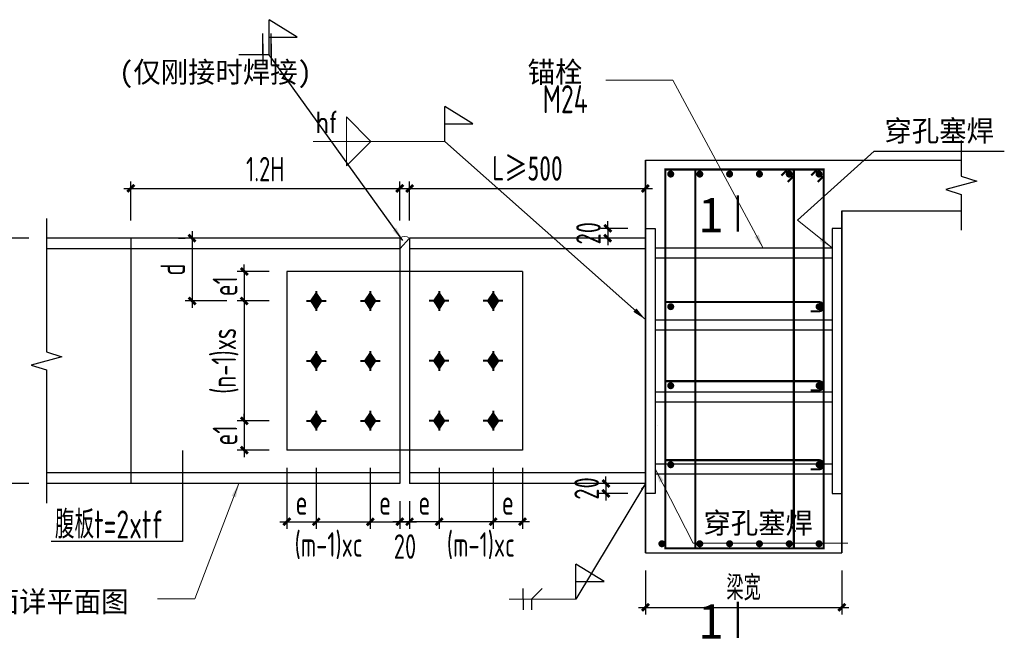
# Model space of a CAD drawing. Header units: millimetres. Extents: x 366382 to 550486, y 860348 to 940831.
# Tile 18 of 22: x 474666 to 488698, y 894829 to 903666. Entities that reach past the tile are written whole.
import ezdxf
from ezdxf.enums import TextEntityAlignment as Align

# ---------------------------------------------------------------- set-up
doc = ezdxf.new("R2010")
doc.units = ezdxf.units.MM
doc.header["$LTSCALE"] = 1000
doc.linetypes.add('DASH', pattern=[0.35, 0.25, -0.1])
for name, color, linetype, lineweight in [('HZ', 7, 'Continuous', 15), ('OAP0402T', 41, 'Continuous', 25), ('OAP280_S', 221, 'Continuous', 35), ('OAP292_B', 151, 'Continuous', 25), ('OAP2942_', 163, 'Continuous', 25), ('OAP294_E', 13, 'Continuous', 25), ('OAP294_T', 41, 'Continuous', 25), ('S-ANNO-DIM', 3, 'Continuous', 25), ('S-ANNO-TEXT', 7, 'Continuous', 25), ('S-ANNO-THIN', 4, 'Continuous', 25), ('S-DETL-BOLT', 252, 'Continuous', 18), ('S-DETL-STEEL', 6, 'Continuous', 18), ('S-WELD', 52, 'Continuous', 25)]:
    doc.layers.add(name, color=color, linetype=linetype, lineweight=lineweight)
for name, color, linetype in [('S-DETL-REIN', 1, 'Continuous'), ('S-DETL-TEXT', 7, 'Continuous'), ('结构线', 7, 'Continuous')]:
    doc.layers.add(name, color=color, linetype=linetype)
doc.styles.add('OAP_mm_T2.5(50)', font='romans.shx', dxfattribs={"width": 0.8, "height": 125})
doc.styles.add('OAP_ROMANS', font='romans.shx', dxfattribs={"width": 0.8, "bigfont": 'hztxt.shx'})
doc.styles.add('OAP_SIMSUN', font='txt')
doc.styles.get("Standard").update_dxf_attribs({"font": 'gbenor.shx', "bigfont": 'gbcbig.shx'})
doc.styles.add('TSSD_Dimension', font='Tssdeng.shx', dxfattribs={"width": 0.7, "bigfont": 'hztxt.shx'})
doc.styles.add('TSSD_Rein', font='Tssdeng.shx', dxfattribs={"width": 0.7, "bigfont": 'hztxt.shx'})
doc.styles.add('WMF-宋体0', font='txt')
doc.dimstyles.new('OAP_mm_D2.5 Arrow', dxfattribs={"dimscale": 200, "dimtxt": 2.5, "dimasz": 3, "dimexe": 2, "dimexo": 0, "dimgap": 1.25, "dimtad": 1, "dimdec": 0, "dimzin": 12, "dimdsep": 46, "dimtxsty": 'OAP_ROMANS', "dimcen": 2, "dimclrd": 83, "dimclre": 83, "dimclrt": 256, "dimadec": 0, "dimazin": 3, "dimtfac": 1, "dimtdec": 0, "dimtix": 1, "dimtmove": 2, "dimatfit": 0, "dimfxl": 1, "dimtolj": 1, "dimtzin": 0, "dimlwd": 13, "dimlwe": 13, "dimarcsym": 0})
doc.dimstyles.new('TSSD_0_100', dxfattribs={"dimtxt": 350, "dimasz": 100, "dimexe": 100, "dimexo": 250, "dimgap": 100, "dimtad": 1, "dimdec": 0, "dimzin": 0, "dimdsep": 46, "dimtxsty": 'TSSD_Dimension', "dimblk": 'ARCHTICK', "dimblk1": 'ARCHTICK', "dimblk2": 'ARCHTICK', "dimcen": 0, "dimdle": 100, "dimclrt": 7, "dimadec": 0, "dimazin": 0, "dimtfac": 1, "dimtdec": 0, "dimtix": 1, "dimtmove": 2, "dimatfit": 3, "dimfxl": 1, "dimtolj": 1, "dimtzin": 0, "dimarcsym": 0})
doc.dimstyles.new('TSSD_100_100', dxfattribs={"dimtxt": 350, "dimasz": 100, "dimexe": 100, "dimexo": 250, "dimgap": 100, "dimtad": 1, "dimdec": 0, "dimzin": 0, "dimdsep": 46, "dimtxsty": 'TSSD_Dimension', "dimblk": 'ARCHTICK', "dimblk1": 'ARCHTICK', "dimblk2": 'ARCHTICK', "dimcen": 0, "dimdle": 100, "dimclrt": 7, "dimadec": 0, "dimazin": 0, "dimtfac": 1, "dimtdec": 0, "dimtix": 1, "dimtmove": 2, "dimatfit": 3, "dimfxl": 1, "dimtolj": 1, "dimtzin": 0, "dimarcsym": 0})
doc.dimstyles.new('TSSD_LEADER_STYLE_200.0', dxfattribs={"dimtxt": 0.18, "dimasz": 200, "dimexe": 0.18, "dimexo": 0.0625, "dimgap": 0.09, "dimtad": 0, "dimtih": 1, "dimtoh": 1, "dimdec": 4, "dimzin": 0, "dimdsep": 46, "dimtxsty": 'Standard', "dimcen": 0.09, "dimadec": 0, "dimazin": 0, "dimtfac": 1, "dimtdec": 4, "dimtofl": 0, "dimtmove": 0, "dimatfit": 3, "dimfxl": 1, "dimtolj": 1, "dimtzin": 0, "dimarcsym": 0})

# ---------------------------------------------------------------- blocks, each defined once
blk = doc.blocks.new('_ArchTick')
at = {"color": 0, "linetype": 'ByBlock', "const_width": 0.4}
blk.add_lwpolyline([(-0.5, -0.5), (0.5, 0.5)], dxfattribs=at)
blk = doc.blocks.new('*D424')
at = {"layer": 'Defpoints', "color": 0, "transparency": 16777216}
for p in [(477181, 900550), (477123, 899654), (477867, 899654)]:
    blk.add_point(p, dxfattribs=at)
at = {"layer": 'S-ANNO-DIM', "color": 0, "lineweight": -2, "transparency": 16777216}
for p, q in [((476931, 900550), (477023, 900550)), ((477123, 900650), (477123, 899554)), ((477617, 899654), (477023, 899654))]:
    blk.add_line(p, q, dxfattribs=at)
at = {"layer": 'S-ANNO-DIM', "color": 0, "lineweight": -2, "transparency": 16777216, "xscale": 100, "yscale": 100, "zscale": 100}
for p, rotation in [((477123, 900550), 90), ((477123, 899654), 270)]:
    blk.add_blockref('_ArchTick', p, dxfattribs=dict(at, rotation=rotation))
at = {"layer": 'S-ANNO-DIM', "color": 7, "lineweight": -3, "transparency": 16777216, "insert": (476848, 900102), "char_height": 350, "attachment_point": 5, "rotation": 90, "style": 'TSSD_Dimension'}
blk.add_mtext('\\A1;d', dxfattribs=at)
blk = doc.blocks.new('*D423')
at = {"layer": 'Defpoints', "color": 0, "transparency": 16777216}
for p in [(478473, 897946), (477867, 897526), (478473, 897526)]:
    blk.add_point(p, dxfattribs=at)
at = {"layer": 'S-ANNO-DIM', "color": 0, "lineweight": -2, "transparency": 16777216}
for p, q in [((477867, 897946), (477867, 898046)), ((478223, 897946), (477767, 897946)), ((477867, 897946), (477867, 897526)), ((478223, 897526), (477767, 897526)), ((477867, 897526), (477867, 897426))]:
    blk.add_line(p, q, dxfattribs=at)
at = {"layer": 'S-ANNO-DIM', "color": 0, "lineweight": -2, "transparency": 16777216, "xscale": 100, "yscale": 100, "zscale": 100}
for p, rotation in [((477867, 897946), 270), ((477867, 897526), 90)]:
    blk.add_blockref('_ArchTick', p, dxfattribs=dict(at, rotation=rotation))
at = {"layer": 'S-ANNO-DIM', "color": 7, "lineweight": -3, "transparency": 16777216, "insert": (477592, 897736), "char_height": 350, "attachment_point": 5, "rotation": 90, "style": 'TSSD_Dimension'}
blk.add_mtext('\\A1;e1', dxfattribs=at)
blk = doc.blocks.new('*D422')
at = {"layer": 'Defpoints', "color": 0, "transparency": 16777216}
for p in [(478473, 899654), (477867, 897946), (478473, 897946)]:
    blk.add_point(p, dxfattribs=at)
at = {"layer": 'S-ANNO-DIM', "color": 0, "lineweight": -2, "transparency": 16777216}
for p, q in [((477867, 899754), (477867, 897846)), ((478223, 899654), (477767, 899654)), ((478223, 897946), (477767, 897946))]:
    blk.add_line(p, q, dxfattribs=at)
at = {"layer": 'S-ANNO-DIM', "color": 0, "lineweight": -2, "transparency": 16777216, "xscale": 100, "yscale": 100, "zscale": 100}
for p, rotation in [((477867, 899654), 90), ((477867, 897946), 270)]:
    blk.add_blockref('_ArchTick', p, dxfattribs=dict(at, rotation=rotation))
at = {"layer": 'S-ANNO-DIM', "color": 7, "lineweight": -3, "transparency": 16777216, "insert": (477592, 898800), "char_height": 350, "attachment_point": 5, "rotation": 90, "style": 'TSSD_Dimension'}
blk.add_mtext('\\A1;(n-1)xs', dxfattribs=at)
blk = doc.blocks.new('*D421')
at = {"layer": 'Defpoints', "color": 0, "transparency": 16777216}
for p in [(478473, 900074), (477867, 899654), (478473, 899654)]:
    blk.add_point(p, dxfattribs=at)
at = {"layer": 'S-ANNO-DIM', "color": 0, "lineweight": -2, "transparency": 16777216}
for p, q in [((477867, 900074), (477867, 900174)), ((478223, 900074), (477767, 900074)), ((477867, 900074), (477867, 899654)), ((478223, 899654), (477767, 899654)), ((477867, 899654), (477867, 899554))]:
    blk.add_line(p, q, dxfattribs=at)
at = {"layer": 'S-ANNO-DIM', "color": 0, "lineweight": -2, "transparency": 16777216, "xscale": 100, "yscale": 100, "zscale": 100}
for p, rotation in [((477867, 900074), 270), ((477867, 899654), 90)]:
    blk.add_blockref('_ArchTick', p, dxfattribs=dict(at, rotation=rotation))
at = {"layer": 'S-ANNO-DIM', "color": 7, "lineweight": -3, "transparency": 16777216, "insert": (477592, 899864), "char_height": 350, "attachment_point": 5, "rotation": 90, "style": 'TSSD_Dimension'}
blk.add_mtext('\\A1;e1', dxfattribs=at)
blk = doc.blocks.new('*D420')
at = {"layer": 'Defpoints', "color": 0, "transparency": 16777216}
for p in [(483583, 897050), (483021, 896910), (483583, 896910)]:
    blk.add_point(p, dxfattribs=at)
at = {"layer": 'S-ANNO-DIM', "color": 0, "lineweight": -2, "transparency": 16777216}
for p, q in [((483333, 897050), (482921, 897050)), ((483021, 897050), (483021, 897150)), ((483021, 897050), (483021, 896910)), ((483333, 896910), (482921, 896910)), ((483021, 896910), (483021, 896810))]:
    blk.add_line(p, q, dxfattribs=at)
at = {"layer": 'S-ANNO-DIM', "color": 0, "lineweight": -2, "transparency": 16777216, "xscale": 100, "yscale": 100, "zscale": 100}
for p, rotation in [((483021, 897050), 270), ((483021, 896910), 90)]:
    blk.add_blockref('_ArchTick', p, dxfattribs=dict(at, rotation=rotation))
at = {"layer": 'S-ANNO-DIM', "color": 7, "lineweight": -3, "transparency": 16777216, "insert": (482746, 896980), "char_height": 350, "attachment_point": 5, "rotation": 90, "style": 'TSSD_Dimension'}
blk.add_mtext('\\A1;20', dxfattribs=at)
blk = doc.blocks.new('*D419')
at = {"layer": 'Defpoints', "color": 0, "transparency": 16777216}
for p in [(483583, 900690), (483047, 900550), (483583, 900550)]:
    blk.add_point(p, dxfattribs=at)
at = {"layer": 'S-ANNO-DIM', "color": 0, "lineweight": -2, "transparency": 16777216}
for p, q in [((483333, 900690), (482947, 900690)), ((483047, 900690), (483047, 900790)), ((483047, 900690), (483047, 900550)), ((483333, 900550), (482947, 900550)), ((483047, 900550), (483047, 900450))]:
    blk.add_line(p, q, dxfattribs=at)
at = {"layer": 'S-ANNO-DIM', "color": 0, "lineweight": -2, "transparency": 16777216, "xscale": 100, "yscale": 100, "zscale": 100}
for p, rotation in [((483047, 900690), 270), ((483047, 900550), 90)]:
    blk.add_blockref('_ArchTick', p, dxfattribs=dict(at, rotation=rotation))
at = {"layer": 'S-ANNO-DIM', "color": 7, "lineweight": -3, "transparency": 16777216, "insert": (482772, 900620), "char_height": 350, "attachment_point": 5, "rotation": 90, "style": 'TSSD_Dimension'}
blk.add_mtext('\\A1;20', dxfattribs=at)
blk = doc.blocks.new('OAP-高强螺栓-01')
at = {"lineweight": 40}
for p, q in [((-20, 0), (20, 0)), ((0, 20), (0, -20))]:
    blk.add_line(p, q, dxfattribs=at)
blk = doc.blocks.new('*D418')
at = {"layer": 'Defpoints', "color": 0, "transparency": 16777216}
for p in [(479663, 897526), (480083, 897050), (480083, 896506)]:
    blk.add_point(p, dxfattribs=at)
at = {"layer": 'S-ANNO-DIM', "color": 0, "lineweight": -2, "transparency": 16777216}
for p, q in [((479663, 897276), (479663, 896406)), ((480083, 896800), (480083, 896406)), ((479563, 896506), (480183, 896506))]:
    blk.add_line(p, q, dxfattribs=at)
at = {"layer": 'S-ANNO-DIM', "color": 0, "lineweight": -2, "transparency": 16777216, "xscale": 100, "yscale": 100, "zscale": 100, "rotation": 180}
blk.add_blockref('_ArchTick', (479663, 896506), dxfattribs=at)
at = {"layer": 'S-ANNO-DIM', "color": 0, "lineweight": -2, "transparency": 16777216, "xscale": 100, "yscale": 100, "zscale": 100}
blk.add_blockref('_ArchTick', (480083, 896506), dxfattribs=at)
at = {"layer": 'S-ANNO-DIM', "color": 7, "lineweight": -3, "transparency": 16777216, "insert": (479873, 896781), "char_height": 350, "attachment_point": 5, "style": 'TSSD_Dimension'}
blk.add_mtext('\\A1;e', dxfattribs=at)
blk = doc.blocks.new('*D417')
at = {"layer": 'Defpoints', "color": 0, "transparency": 16777216}
for p in [(478893, 897526), (479663, 897526), (479663, 896506)]:
    blk.add_point(p, dxfattribs=at)
at = {"layer": 'S-ANNO-DIM', "color": 0, "lineweight": -2, "transparency": 16777216}
for p, q in [((478893, 897276), (478893, 896406)), ((479663, 897276), (479663, 896406)), ((478793, 896506), (479763, 896506))]:
    blk.add_line(p, q, dxfattribs=at)
at = {"layer": 'S-ANNO-DIM', "color": 0, "lineweight": -2, "transparency": 16777216, "xscale": 100, "yscale": 100, "zscale": 100, "rotation": 180}
blk.add_blockref('_ArchTick', (478893, 896506), dxfattribs=at)
at = {"layer": 'S-ANNO-DIM', "color": 0, "lineweight": -2, "transparency": 16777216, "xscale": 100, "yscale": 100, "zscale": 100}
blk.add_blockref('_ArchTick', (479663, 896506), dxfattribs=at)
at = {"layer": 'S-ANNO-DIM', "color": 7, "lineweight": -3, "transparency": 16777216, "insert": (479068, 896164), "char_height": 350, "attachment_point": 5, "style": 'TSSD_Dimension'}
blk.add_mtext('\\A1;(m-1)xc', dxfattribs=at)
blk = doc.blocks.new('*D416')
at = {"layer": 'Defpoints', "color": 0, "transparency": 16777216}
for p in [(478473, 897526), (478893, 897526), (478893, 896506)]:
    blk.add_point(p, dxfattribs=at)
at = {"layer": 'S-ANNO-DIM', "color": 0, "lineweight": -2, "transparency": 16777216}
for p, q in [((478473, 897276), (478473, 896406)), ((478893, 897276), (478893, 896406)), ((478373, 896506), (478993, 896506))]:
    blk.add_line(p, q, dxfattribs=at)
at = {"layer": 'S-ANNO-DIM', "color": 0, "lineweight": -2, "transparency": 16777216, "xscale": 100, "yscale": 100, "zscale": 100, "rotation": 180}
blk.add_blockref('_ArchTick', (478473, 896506), dxfattribs=at)
at = {"layer": 'S-ANNO-DIM', "color": 0, "lineweight": -2, "transparency": 16777216, "xscale": 100, "yscale": 100, "zscale": 100}
blk.add_blockref('_ArchTick', (478893, 896506), dxfattribs=at)
at = {"layer": 'S-ANNO-DIM', "color": 7, "lineweight": -3, "transparency": 16777216, "insert": (478683, 896781), "char_height": 350, "attachment_point": 5, "style": 'TSSD_Dimension'}
blk.add_mtext('\\A1;e', dxfattribs=at)
blk = doc.blocks.new('*D415')
at = {"layer": 'Defpoints', "color": 0, "transparency": 16777216}
for p in [(480643, 897526), (480223, 897050), (480223, 896506)]:
    blk.add_point(p, dxfattribs=at)
at = {"layer": 'S-ANNO-DIM', "color": 0, "lineweight": -2, "transparency": 16777216}
for p, q in [((480643, 897276), (480643, 896406)), ((480223, 896800), (480223, 896406)), ((480743, 896506), (480123, 896506))]:
    blk.add_line(p, q, dxfattribs=at)
at = {"layer": 'S-ANNO-DIM', "color": 0, "lineweight": -2, "transparency": 16777216, "xscale": 100, "yscale": 100, "zscale": 100, "rotation": 180}
blk.add_blockref('_ArchTick', (480223, 896506), dxfattribs=at)
at = {"layer": 'S-ANNO-DIM', "color": 0, "lineweight": -2, "transparency": 16777216, "xscale": 100, "yscale": 100, "zscale": 100}
blk.add_blockref('_ArchTick', (480643, 896506), dxfattribs=at)
at = {"layer": 'S-ANNO-DIM', "color": 7, "lineweight": -3, "transparency": 16777216, "insert": (480433, 896781), "char_height": 350, "attachment_point": 5, "style": 'TSSD_Dimension'}
blk.add_mtext('\\A1;e', dxfattribs=at)
blk = doc.blocks.new('*D414')
at = {"layer": 'Defpoints', "color": 0, "transparency": 16777216}
for p in [(480083, 897050), (480223, 897050), (480223, 896506)]:
    blk.add_point(p, dxfattribs=at)
at = {"layer": 'S-ANNO-DIM', "color": 0, "lineweight": -2, "transparency": 16777216}
for p, q in [((480083, 896800), (480083, 896406)), ((480223, 896800), (480223, 896406)), ((480083, 896506), (479983, 896506)), ((480083, 896506), (480223, 896506)), ((480223, 896506), (480323, 896506))]:
    blk.add_line(p, q, dxfattribs=at)
at = {"layer": 'S-ANNO-DIM', "color": 0, "lineweight": -2, "transparency": 16777216, "xscale": 100, "yscale": 100, "zscale": 100}
blk.add_blockref('_ArchTick', (480083, 896506), dxfattribs=at)
at = {"layer": 'S-ANNO-DIM', "color": 0, "lineweight": -2, "transparency": 16777216, "xscale": 100, "yscale": 100, "zscale": 100, "rotation": 180}
blk.add_blockref('_ArchTick', (480223, 896506), dxfattribs=at)
at = {"layer": 'S-ANNO-DIM', "color": 7, "lineweight": -3, "transparency": 16777216, "insert": (480157, 896152), "char_height": 350, "attachment_point": 5, "style": 'TSSD_Dimension'}
blk.add_mtext('\\A1;20', dxfattribs=at)
blk = doc.blocks.new('*D413')
at = {"layer": 'Defpoints', "color": 0, "transparency": 16777216}
for p in [(481413, 897526), (481833, 897526), (481413, 896506)]:
    blk.add_point(p, dxfattribs=at)
at = {"layer": 'S-ANNO-DIM', "color": 0, "lineweight": -2, "transparency": 16777216}
for p, q in [((481413, 897276), (481413, 896406)), ((481833, 897276), (481833, 896406)), ((481933, 896506), (481313, 896506))]:
    blk.add_line(p, q, dxfattribs=at)
at = {"layer": 'S-ANNO-DIM', "color": 0, "lineweight": -2, "transparency": 16777216, "xscale": 100, "yscale": 100, "zscale": 100, "rotation": 180}
blk.add_blockref('_ArchTick', (481413, 896506), dxfattribs=at)
at = {"layer": 'S-ANNO-DIM', "color": 0, "lineweight": -2, "transparency": 16777216, "xscale": 100, "yscale": 100, "zscale": 100}
blk.add_blockref('_ArchTick', (481833, 896506), dxfattribs=at)
at = {"layer": 'S-ANNO-DIM', "color": 7, "lineweight": -3, "transparency": 16777216, "insert": (481623, 896781), "char_height": 350, "attachment_point": 5, "style": 'TSSD_Dimension'}
blk.add_mtext('\\A1;e', dxfattribs=at)
blk = doc.blocks.new('*D412')
at = {"layer": 'Defpoints', "color": 0, "transparency": 16777216}
for p in [(480643, 897526), (481413, 897526), (480643, 896506)]:
    blk.add_point(p, dxfattribs=at)
at = {"layer": 'S-ANNO-DIM', "color": 0, "lineweight": -2, "transparency": 16777216}
for p, q in [((480643, 897276), (480643, 896406)), ((481413, 897276), (481413, 896406)), ((481513, 896506), (480543, 896506))]:
    blk.add_line(p, q, dxfattribs=at)
at = {"layer": 'S-ANNO-DIM', "color": 0, "lineweight": -2, "transparency": 16777216, "xscale": 100, "yscale": 100, "zscale": 100, "rotation": 180}
blk.add_blockref('_ArchTick', (480643, 896506), dxfattribs=at)
at = {"layer": 'S-ANNO-DIM', "color": 0, "lineweight": -2, "transparency": 16777216, "xscale": 100, "yscale": 100, "zscale": 100}
blk.add_blockref('_ArchTick', (481413, 896506), dxfattribs=at)
at = {"layer": 'S-ANNO-DIM', "color": 7, "lineweight": -3, "transparency": 16777216, "insert": (481238, 896164), "char_height": 350, "attachment_point": 5, "style": 'TSSD_Dimension'}
blk.add_mtext('\\A1;(m-1)xc', dxfattribs=at)
blk = doc.blocks.new('*D411')
at = {"layer": 'Defpoints', "color": 0, "transparency": 16777216}
for p in [(474270, 900550), (475048, 900550), (475048, 897050)]:
    blk.add_point(p, dxfattribs=at)
at = {"layer": 'S-ANNO-DIM', "color": 0, "lineweight": -2, "transparency": 16777216}
for p, q in [((474798, 900550), (474170, 900550)), ((474270, 896950), (474270, 900650)), ((474798, 897050), (474170, 897050))]:
    blk.add_line(p, q, dxfattribs=at)
at = {"layer": 'S-ANNO-DIM', "color": 0, "lineweight": -2, "transparency": 16777216, "xscale": 100, "yscale": 100, "zscale": 100}
for p, rotation in [((474270, 900550), 90), ((474270, 897050), 270)]:
    blk.add_blockref('_ArchTick', p, dxfattribs=dict(at, rotation=rotation))
at = {"layer": 'S-ANNO-DIM', "color": 7, "lineweight": -3, "transparency": 16777216, "insert": (473939, 898800), "char_height": 350, "attachment_point": 5, "rotation": 90, "style": 'TSSD_Dimension'}
blk.add_mtext('\\A1;{\\fSimSun|b0|i0|c134|p2;\\C41;钢梁高度\\Fromans.shx|c0;H}', dxfattribs=at)
blk = doc.blocks.new('*D410')
at = {"layer": 'Defpoints', "color": 0, "transparency": 16777216}
for p in [(483583, 901259), (483583, 900690), (480223, 900550)]:
    blk.add_point(p, dxfattribs=at)
at = {"layer": 'S-ANNO-DIM', "color": 0, "lineweight": -2, "transparency": 16777216}
for p, q in [((480123, 901259), (483683, 901259)), ((480223, 900800), (480223, 901359)), ((483583, 900940), (483583, 901359))]:
    blk.add_line(p, q, dxfattribs=at)
at = {"layer": 'S-ANNO-DIM', "color": 0, "lineweight": -2, "transparency": 16777216, "xscale": 100, "yscale": 100, "zscale": 100, "rotation": 180}
blk.add_blockref('_ArchTick', (480223, 901259), dxfattribs=at)
at = {"layer": 'S-ANNO-DIM', "color": 0, "lineweight": -2, "transparency": 16777216, "xscale": 100, "yscale": 100, "zscale": 100}
blk.add_blockref('_ArchTick', (483583, 901259), dxfattribs=at)
at = {"layer": 'S-ANNO-DIM', "color": 7, "lineweight": -3, "transparency": 16777216, "insert": (481903, 901543), "char_height": 350, "attachment_point": 5, "style": 'TSSD_Dimension'}
blk.add_mtext('\\A1;L{\\fSimSun|b0|i0|c134|p2;≥500}', dxfattribs=at)
blk = doc.blocks.new('_WELD001')
at = {"linetype": 'ByBlock'}
h = blk.add_hatch(color=0, dxfattribs=at)
h.paths.add_polyline_path([(0.8, 0.5), (0, 1), (0, 0.5)], flags=16)
edge = h.paths.add_edge_path()
edge.add_line((0.8, 0.5), (0, 1))
edge.add_line((0, 0.5), (0.8, 0.5))
edge.add_line((0, 0), (0, 1))
at = {"color": 0, "linetype": 'ByBlock'}
for p, q in [((0, 0), (0, 1)), ((0.8, 0.5), (0, 1)), ((0, 0.5), (0.8, 0.5))]:
    blk.add_line(p, q, dxfattribs=at)
blk = doc.blocks.new('_WELD006')
at = {"color": 0, "linetype": 'ByBlock'}
for p, q in [((0, 0), (0, 0.5)), ((0.4, 0), (0.4, 0.5))]:
    blk.add_line(p, q, dxfattribs=at)
blk = doc.blocks.new('_WELD007')
at = {"color": 0, "linetype": 'ByBlock'}
for p, q in [((0, 0), (0, 0.5)), ((0.4, 0), (0.9, 0.5))]:
    blk.add_line(p, q, dxfattribs=at)
blk = doc.blocks.new('*D409')
at = {"layer": 'Defpoints', "color": 0, "transparency": 16777216}
for p in [(480083, 901259), (476250, 900550), (480083, 900550)]:
    blk.add_point(p, dxfattribs=at)
at = {"layer": 'S-ANNO-DIM', "color": 0, "lineweight": -2, "transparency": 16777216}
for p, q in [((476150, 901259), (480183, 901259)), ((476250, 900800), (476250, 901359)), ((480083, 900800), (480083, 901359))]:
    blk.add_line(p, q, dxfattribs=at)
at = {"layer": 'S-ANNO-DIM', "color": 0, "lineweight": -2, "transparency": 16777216, "xscale": 100, "yscale": 100, "zscale": 100, "rotation": 180}
blk.add_blockref('_ArchTick', (476250, 901259), dxfattribs=at)
at = {"layer": 'S-ANNO-DIM', "color": 0, "lineweight": -2, "transparency": 16777216, "xscale": 100, "yscale": 100, "zscale": 100}
blk.add_blockref('_ArchTick', (480083, 901259), dxfattribs=at)
at = {"layer": 'S-ANNO-DIM', "color": 7, "lineweight": -3, "transparency": 16777216, "insert": (478166, 901534), "char_height": 350, "attachment_point": 5, "style": 'TSSD_Dimension'}
blk.add_mtext('\\A1;1.2H', dxfattribs=at)
blk = doc.blocks.new('*D408')
at = {"layer": 'Defpoints', "color": 0, "transparency": 16777216}
for p in [(483583, 896062), (486383, 896062), (486383, 895285)]:
    blk.add_point(p, dxfattribs=at)
at = {"layer": 'S-ANNO-DIM', "color": 0, "lineweight": -2, "transparency": 16777216}
for p, q in [((483583, 895812), (483583, 895185)), ((486383, 895812), (486383, 895185)), ((483483, 895285), (486483, 895285))]:
    blk.add_line(p, q, dxfattribs=at)
at = {"layer": 'S-ANNO-DIM', "color": 0, "lineweight": -2, "transparency": 16777216, "xscale": 100, "yscale": 100, "zscale": 100, "rotation": 180}
blk.add_blockref('_ArchTick', (483583, 895285), dxfattribs=at)
at = {"layer": 'S-ANNO-DIM', "color": 0, "lineweight": -2, "transparency": 16777216, "xscale": 100, "yscale": 100, "zscale": 100}
blk.add_blockref('_ArchTick', (486383, 895285), dxfattribs=at)
at = {"layer": 'S-ANNO-DIM', "color": 7, "lineweight": -3, "transparency": 16777216, "insert": (484983, 895560), "char_height": 350, "attachment_point": 5, "style": 'TSSD_Dimension'}
blk.add_mtext('\\A1;梁宽', dxfattribs=at)
blk = doc.blocks.new('_reinbk')
blk.add_line((0, 0), (0, 0))

msp = doc.modelspace()

# ---------------------------------------------------------------- hatches: boundary and pattern name
at = {"layer": 'S-DETL-BOLT'}
for points in [[(478892.5, 899773.3), (478892.5, 899653.8), (478812.4, 899653.8)], [(478892.5, 899773.3), (478972.6, 899653.8), (478892.5, 899653.8)], [(479662.5, 899773.3), (479662.5, 899653.8), (479582.4, 899653.8)], [(479662.5, 899773.3), (479742.6, 899653.8), (479662.5, 899653.8)], [(480642.5, 899773.3), (480562.4, 899653.8), (480642.5, 899653.8)], [(480642.5, 899773.3), (480642.5, 899653.8), (480722.6, 899653.8)], [(481412.5, 899773.3), (481332.4, 899653.8), (481412.5, 899653.8)], [(481412.5, 899773.3), (481412.5, 899653.8), (481492.6, 899653.8)], [(478812.4, 899653.8), (478892.5, 899653.8), (478892.5, 899534.3)], [(478892.5, 899653.8), (478972.6, 899653.8), (478892.5, 899534.3)], [(479582.4, 899653.8), (479662.5, 899653.8), (479662.5, 899534.3)], [(479662.5, 899653.8), (479742.6, 899653.8), (479662.5, 899534.3)], [(480642.5, 899653.8), (480562.4, 899653.8), (480642.5, 899534.3)], [(480722.6, 899653.8), (480642.5, 899653.8), (480642.5, 899534.3)], [(481412.5, 899653.8), (481332.4, 899653.8), (481412.5, 899534.3)], [(481492.6, 899653.8), (481412.5, 899653.8), (481412.5, 899534.3)], [(478892.5, 898919.3), (478892.5, 898799.8), (478812.4, 898799.8)], [(478892.5, 898919.3), (478972.6, 898799.8), (478892.5, 898799.8)], [(479662.5, 898919.3), (479662.5, 898799.8), (479582.4, 898799.8)], [(479662.5, 898919.3), (479742.6, 898799.8), (479662.5, 898799.8)], [(480642.5, 898919.3), (480562.4, 898799.8), (480642.5, 898799.8)], [(480642.5, 898919.3), (480642.5, 898799.8), (480722.6, 898799.8)], [(481412.5, 898919.3), (481332.4, 898799.8), (481412.5, 898799.8)], [(481412.5, 898919.3), (481412.5, 898799.8), (481492.6, 898799.8)], [(478812.4, 898799.8), (478892.5, 898799.8), (478892.5, 898680.3)], [(478892.5, 898799.8), (478972.6, 898799.8), (478892.5, 898680.3)], [(479582.4, 898799.8), (479662.5, 898799.8), (479662.5, 898680.3)], [(479662.5, 898799.8), (479742.6, 898799.8), (479662.5, 898680.3)], [(480642.5, 898799.8), (480562.4, 898799.8), (480642.5, 898680.3)], [(480722.6, 898799.8), (480642.5, 898799.8), (480642.5, 898680.3)], [(481412.5, 898799.8), (481332.4, 898799.8), (481412.5, 898680.3)], [(481492.6, 898799.8), (481412.5, 898799.8), (481412.5, 898680.3)], [(478892.5, 898065.3), (478892.5, 897945.8), (478812.4, 897945.8)], [(478892.5, 898065.3), (478972.6, 897945.8), (478892.5, 897945.8)], [(479662.5, 898065.3), (479662.5, 897945.8), (479582.4, 897945.8)], [(479662.5, 898065.3), (479742.6, 897945.8), (479662.5, 897945.8)], [(480642.5, 898065.3), (480562.4, 897945.8), (480642.5, 897945.8)], [(480642.5, 898065.3), (480642.5, 897945.8), (480722.6, 897945.8)], [(481412.5, 898065.3), (481332.4, 897945.8), (481412.5, 897945.8)], [(481412.5, 898065.3), (481412.5, 897945.8), (481492.6, 897945.8)], [(478812.4, 897945.8), (478892.5, 897945.8), (478892.5, 897826.3)], [(478892.5, 897945.8), (478972.6, 897945.8), (478892.5, 897826.3)], [(479582.4, 897945.8), (479662.5, 897945.8), (479662.5, 897826.3)], [(479662.5, 897945.8), (479742.6, 897945.8), (479662.5, 897826.3)], [(480642.5, 897945.8), (480562.4, 897945.8), (480642.5, 897826.3)], [(480722.6, 897945.8), (480642.5, 897945.8), (480642.5, 897826.3)], [(481412.5, 897945.8), (481332.4, 897945.8), (481412.5, 897826.3)], [(481492.6, 897945.8), (481412.5, 897945.8), (481412.5, 897826.3)]]:
    msp.add_hatch(color=256, dxfattribs=at).paths.add_polyline_path(points)

# ---------------------------------------------------------------- linework, layer by layer
for p, q in [((483582.5, 901661.8), (488084.8, 901661.8)), ((486382.5, 900941.8), (488084.8, 900941.8)), ((483582.5, 896061.8), (486382.5, 896061.8))]:
    msp.add_line(p, q)
at = {"layer": 'HZ', "color": 6, "const_width": 34.6}
for points in [[(484900.9, 901159.3), (484900.9, 900641.4)], [(484900.9, 895364), (484900.9, 894846.1)]]:
    msp.add_lwpolyline(points, dxfattribs=at)
at = {"layer": 'OAP280_S'}
for p, q in [((483582.5, 901661.8), (483582.5, 896061.8)), ((486382.5, 900941.8), (486382.5, 896061.8))]:
    msp.add_line(p, q, dxfattribs=at)
at = {"layer": 'OAP292_B'}
for points in [[(483722.5, 896909.8), (483582.5, 896909.8), (483582.5, 900689.8), (483722.5, 900689.8)], [(486242.5, 896909.8), (486382.5, 896909.8), (486382.5, 900689.8), (486242.5, 900689.8)]]:
    msp.add_lwpolyline(points, close=True, dxfattribs=at)
at = {"layer": 'OAP294_E'}
for p, q in [((480082.5, 900549.8), (475048, 900549.8)), ((476250.1, 900549.8), (476250.1, 897049.8)), ((480082.5, 900549.8), (480082.5, 900073.8)), ((480222.5, 900549.8), (480082.5, 900395.8)), ((483582.5, 900549.8), (480222.5, 900549.8)), ((480222.5, 900549.8), (480222.5, 900073.8)), ((480082.5, 900395.8), (475048, 900395.8)), ((483582.5, 900395.8), (480222.5, 900395.8)), ((478472.5, 900073.8), (478472.5, 897525.8)), ((481832.5, 900073.8), (478472.5, 900073.8)), ((481832.5, 900073.8), (481832.5, 897525.8)), ((481832.5, 897525.8), (478472.5, 897525.8)), ((480082.5, 897525.8), (480082.5, 897049.8)), ((480222.5, 897525.8), (480222.5, 897049.8)), ((480082.5, 897203.8), (475048, 897203.8)), ((483582.5, 897203.8), (480222.5, 897203.8)), ((480082.5, 897049.8), (475048, 897049.8)), ((483582.5, 897049.8), (480222.5, 897049.8))]:
    msp.add_line(p, q, dxfattribs=at)
at = {"layer": 'OAP294_T'}
msp.add_line((486842.8, 901791.8), (488697.8, 901791.8), dxfattribs=at)
at = {"layer": 'OAP294_T', "color": 83, "lineweight": 13}
msp.add_line((482593.4, 895401.4), (481642.1, 895401.4), dxfattribs=at)
for points in [[(479321.8, 902279.5), (479321.8, 901929.5), (479671.8, 901929.5), (479321.8, 902279.5)], [(479321.8, 901579.5), (479321.8, 901929.5), (479671.8, 901929.5), (479321.8, 901579.5)]]:
    msp.add_lwpolyline(points, dxfattribs=at)
at = {"layer": 'S-ANNO-THIN'}
msp.add_lwpolyline([(488084.8, 901941.8), (488084.8, 901431.8), (488304.8, 901361.8), (487864.8, 901241.8), (488084.8, 901171.8), (488084.8, 900661.8)], dxfattribs=at)
at = {"layer": 'S-ANNO-THIN', "lineweight": -3}
msp.add_lwpolyline([(475048, 900829.8), (475048, 898929.8), (475268, 898859.8), (474828, 898739.8), (475048, 898669.8), (475048, 896769.8)], dxfattribs=at)
at = {"layer": 'S-DETL-BOLT'}
for p, q in [((478892.5, 899773.3), (478812.4, 899653.8)), ((478892.5, 899773.3), (478972.6, 899653.8)), ((479662.5, 899773.3), (479582.4, 899653.8)), ((479662.5, 899773.3), (479742.6, 899653.8)), ((480642.5, 899773.3), (480562.4, 899653.8)), ((480642.5, 899773.3), (480722.6, 899653.8)), ((481412.5, 899773.3), (481332.4, 899653.8)), ((481412.5, 899773.3), (481492.6, 899653.8)), ((478892.5, 899534.3), (478812.4, 899653.8)), ((478892.5, 899534.3), (478972.6, 899653.8)), ((479662.5, 899534.3), (479582.4, 899653.8)), ((479662.5, 899534.3), (479742.6, 899653.8)), ((480642.5, 899534.3), (480562.4, 899653.8)), ((480642.5, 899534.3), (480722.6, 899653.8)), ((481412.5, 899534.3), (481332.4, 899653.8)), ((481412.5, 899534.3), (481492.6, 899653.8)), ((478892.5, 898919.3), (478812.4, 898799.8)), ((478892.5, 898919.3), (478972.6, 898799.8)), ((479662.5, 898919.3), (479582.4, 898799.8)), ((479662.5, 898919.3), (479742.6, 898799.8)), ((480642.5, 898919.3), (480562.4, 898799.8)), ((480642.5, 898919.3), (480722.6, 898799.8)), ((481412.5, 898919.3), (481332.4, 898799.8)), ((481412.5, 898919.3), (481492.6, 898799.8)), ((478892.5, 898680.3), (478812.4, 898799.8)), ((478892.5, 898680.3), (478972.6, 898799.8)), ((479662.5, 898680.3), (479582.4, 898799.8)), ((479662.5, 898680.3), (479742.6, 898799.8)), ((480642.5, 898680.3), (480562.4, 898799.8)), ((480642.5, 898680.3), (480722.6, 898799.8)), ((481412.5, 898680.3), (481332.4, 898799.8)), ((481412.5, 898680.3), (481492.6, 898799.8)), ((478892.5, 898065.3), (478812.4, 897945.8)), ((478892.5, 898065.3), (478972.6, 897945.8)), ((479662.5, 898065.3), (479582.4, 897945.8)), ((479662.5, 898065.3), (479742.6, 897945.8)), ((480642.5, 898065.3), (480562.4, 897945.8)), ((480642.5, 898065.3), (480722.6, 897945.8)), ((481412.5, 898065.3), (481332.4, 897945.8)), ((481412.5, 898065.3), (481492.6, 897945.8)), ((478892.5, 897826.3), (478812.4, 897945.8)), ((478892.5, 897826.3), (478972.6, 897945.8)), ((479662.5, 897826.3), (479582.4, 897945.8)), ((479662.5, 897826.3), (479742.6, 897945.8)), ((480642.5, 897826.3), (480562.4, 897945.8)), ((480642.5, 897826.3), (480722.6, 897945.8)), ((481412.5, 897826.3), (481332.4, 897945.8)), ((481412.5, 897826.3), (481492.6, 897945.8))]:
    msp.add_line(p, q, dxfattribs=at)
at = {"layer": 'S-DETL-REIN', "const_width": 30}
for points in [[(486122.6, 901528.8), (486122.6, 896126.8), (483868.5, 896126.8), (483868.5, 901528.8), (486122.6, 901528.8)], [(485521, 901443.9), (485605.9, 901528.8), (485697.8, 901528.8), (485697.8, 896126.8), (484293.4, 896126.8), (484293.4, 901528.8), (485697.8, 901528.8), (485697.8, 901436.9), (485613, 901352)], [(485945.9, 901443.9), (486030.7, 901528.8)], [(486122.6, 901436.9), (486037.8, 901352)]]:
    msp.add_lwpolyline(points, dxfattribs=at)
at = {"layer": 'S-DETL-REIN', "const_width": 50}
for points in [[(483919, 901463.8, 1), (483969, 901463.8, 1)], [(484333.4, 901463.8, 1), (484383.4, 901463.8, 1)], [(484758.2, 901463.8, 1), (484808.2, 901463.8, 1)], [(485183, 901463.8, 1), (485233, 901463.8, 1)], [(485607.8, 901463.8, 1), (485657.8, 901463.8, 1)], [(486032.6, 901463.8, 1), (486082.6, 901463.8, 1)], [(483919, 899572.9, 1), (483969, 899572.9, 1)], [(486032.6, 899572.9, 1), (486082.6, 899572.9, 1)], [(483919, 898445.9, 1), (483969, 898445.9, 1)], [(486032.6, 898445.9, 1), (486082.6, 898445.9, 1)], [(483919, 897318.8, 1), (483969, 897318.8, 1)], [(486032.6, 897318.8, 1), (486082.6, 897318.8, 1)], [(483792.9, 896191.8, 1), (483842.9, 896191.8, 1)], [(484333.4, 896191.8, 1), (484383.4, 896191.8, 1)], [(484758.2, 896191.8, 1), (484808.2, 896191.8, 1)], [(485183, 896191.8, 1), (485233, 896191.8, 1)], [(485607.8, 896191.8, 1), (485657.8, 896191.8, 1)], [(486032.6, 896191.8, 1), (486082.6, 896191.8, 1)]]:
    msp.add_lwpolyline(points, format="xyb", close=True, dxfattribs=at)
at = {"layer": 'S-DETL-REIN', "const_width": 30}
for points in [[(483868.5, 899517.9), (483868.5, 899637.9), (486057.6, 899637.9, -1), (486057.6, 899507.9), (485937.6, 899507.9)], [(483868.5, 898390.9), (483868.5, 898510.9), (486057.6, 898510.9, -1), (486057.6, 898380.9), (485937.6, 898380.9)], [(483868.5, 897263.8), (483868.5, 897383.8), (486057.6, 897383.8, -1), (486057.6, 897253.8), (485937.6, 897253.8)]]:
    msp.add_lwpolyline(points, format="xyb", dxfattribs=at)
at = {"layer": 'S-DETL-STEEL'}
msp.add_arc((480152.5, 900460.2), 113.7, 51.99191, 128.00809, dxfattribs=at)
at = {"layer": 'S-WELD'}
msp.add_line((478220.3, 903165.8), (477789.8, 903165.8), dxfattribs=at)
at = {"layer": '结构线', "color": 2}
for p, q in [((483722.5, 900409.8), (486242.5, 900409.8)), ((483722.5, 900269.8), (486242.5, 900269.8)), ((483722.5, 899383.1), (486242.5, 899383.1)), ((483722.5, 899243.1), (486242.5, 899243.1)), ((483722.5, 898356.4), (486242.5, 898356.4)), ((483722.5, 898216.4), (486242.5, 898216.4)), ((483722.5, 897329.8), (486242.5, 897329.8)), ((483722.5, 897189.8), (486242.5, 897189.8))]:
    msp.add_line(p, q, dxfattribs=at)
at = {"layer": '结构线', "color": 7, "linetype": 'DASH', "ltscale": 20}
for p, q in [((480082.5, 900073.8), (480082.5, 897525.8)), ((480222.5, 900073.8), (480222.5, 897525.8))]:
    msp.add_line(p, q, dxfattribs=at)
at = {"layer": '结构线'}
for p, q in [((476988.2, 897521.3), (476988.2, 896224.8)), ((476988.2, 896224.8), (475117, 896224.8))]:
    msp.add_line(p, q, dxfattribs=at)

# ---------------------------------------------------------------- block references
at = {"layer": 'OAP2942_', "lineweight": 40, "yscale": 7, "zscale": 7}
for p, xscale in [((478892.5, 899653.8), 7), ((479662.5, 899653.8), 7), ((480642.5, 899653.8), -7), ((481412.5, 899653.8), -7), ((478892.5, 898799.8), 7), ((479662.5, 898799.8), 7), ((480642.5, 898799.8), -7), ((481412.5, 898799.8), -7), ((478892.5, 897945.8), 7), ((479662.5, 897945.8), 7), ((480642.5, 897945.8), -7), ((481412.5, 897945.8), -7)]:
    msp.add_blockref('OAP-高强螺栓-01', p, dxfattribs=dict(at, xscale=xscale))
at = {"layer": 'OAP294_T', "color": 83, "lineweight": 13}
for name, p, xscale, yscale, zscale in [('_WELD001', (480725.6, 901929.5), 500, 500, 500), ('_WELD001', (482593.4, 895401.4), 500, 500, 500), ('_WELD007', (481842.1, 895401.4), 300, 300, 300)]:
    msp.add_blockref(name, p, dxfattribs=dict(at, xscale=xscale, yscale=yscale, zscale=zscale))
at = {"layer": 'OAP294_T', "color": 83, "lineweight": 13, "xscale": -300, "yscale": 300, "zscale": 300.0000000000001, "rotation": 180}
msp.add_blockref('_WELD006', (481842.1, 895401.4), dxfattribs=at)
at = {"layer": 'S-DETL-TEXT', "xscale": 100, "yscale": 100, "zscale": 100}
for p, rotation in [((484995.6, 899637.9), 90), ((484995.6, 898510.9), 270), ((484995.6, 897383.8), 270)]:
    msp.add_blockref('_reinbk', p, dxfattribs=dict(at, rotation=rotation))
msp.add_blockref('_reinbk', (483752.9, 897882.4), dxfattribs=at)
at = {"layer": 'S-WELD'}
for name, p, xscale, yscale, zscale in [('_WELD001', (478220.3, 903165.8), 500, 500, 500), ('_WELD006', (478129.8, 903319.8), 300, 300, 300), ('_WELD006', (478129.8, 903165.8), 300, 300, 300)]:
    msp.add_blockref(name, p, dxfattribs=dict(at, xscale=xscale, yscale=yscale, zscale=zscale))
at = {"layer": 'S-WELD', "xscale": -299.9999999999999, "yscale": 300, "zscale": 299.9999999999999, "rotation": 180}
for p in [(478129.8, 903319.8), (478129.8, 903165.8)]:
    msp.add_blockref('_WELD006', p, dxfattribs=at)

# ---------------------------------------------------------------- texts
at = {"layer": 'HZ', "color": 6, "style": 'WMF-宋体0'}
for p in [(484348.2, 900635.2), (484348.2, 894839.9)]:
    msp.add_text('1', height=500, dxfattribs=at).set_placement(p)
at = {"layer": 'OAP0402T', "style": 'OAP_SIMSUN'}
for s, p in [('(仅刚接时焊接)', (476082, 902769)), ('锚栓', (481904.5, 902769)), ('穿孔塞焊', (486989.7, 901930.8)), ('穿孔塞焊', (484410, 896337.8)), ('钢梁截面详平面图', (473097.6, 895216.9))]:
    msp.add_text(s, height=300, rotation=0, dxfattribs=at).set_placement(p)
at = {"layer": 'OAP294_T', "lineweight": 25, "style": 'OAP_mm_T2.5(50)', "width": 0.8}
msp.add_text('hf', height=300, dxfattribs=at).set_placement((479038.6, 902051.2), align=Align.CENTER)
at = {"layer": 'S-ANNO-TEXT', "style": 'TSSD_Rein', "width": 0.7}
msp.add_text('M24', height=400, rotation=360, dxfattribs=at).set_placement((482119, 902212.4), align=Align.BOTTOM_LEFT)
msp.add_text('腹板t=2xtf', height=400, rotation=360, dxfattribs=at).set_placement((475167, 896266.8))

# ---------------------------------------------------------------- dimensions: what is measured, and where the dimension line sits
at = {"layer": 'S-ANNO-DIM', "lineweight": -3}
for base, p1, p2, text, picture, middle in [((480082.5, 901258.7), (476250.1, 900549.8), (480082.5, 900549.8), '1.2H', '*D409', (478166.3, 901533.7)), ((483582.5, 901258.7), (480222.5, 900549.8), (483582.5, 900689.8), 'L{\\fSimSun|b0|i0|c134|p2;≥500}', '*D410', (481902.5, 901543.4)), ((478892.5, 896506.4), (478472.5, 897525.8), (478892.5, 897525.8), 'e', '*D416', (478682.5, 896781.4)), ((480082.5, 896506.4), (479662.5, 897525.8), (480082.5, 897049.8), 'e', '*D418', (479872.5, 896781.4)), ((486382.5, 895285.4), (483582.5, 896061.8), (486382.5, 896061.8), '梁宽', '*D408', (484982.5, 895560.4))]:
    dim = msp.add_linear_dim(base=base, p1=p1, p2=p2, text=text, dimstyle='TSSD_100_100', dxfattribs=at)
    dim.commit()
    dim.dimension.update_dxf_attribs({"geometry": picture, "text_midpoint": middle})
for base, p1, p2, angle, text, picture, middle in [((483047.1, 900549.8), (483582.5, 900689.8), (483582.5, 900549.8), 90, '20', '*D419', (482772.1, 900619.8)), ((474270.2, 900549.8), (475048, 897049.8), (475048, 900549.8), 90, '{\\fSimSun|b0|i0|c134|p2;\\C41;钢梁高度\\Fromans.shx|c0;H}', '*D411', (473938.8, 898799.8)), ((477123.1, 899653.8), (477181, 900549.8), (477866.9, 899653.8), 90, 'd', '*D424', (476848.1, 900101.8)), ((477866.9, 899653.8), (478472.5, 900073.8), (478472.5, 899653.8), 90, 'e1', '*D421', (477591.9, 899863.8)), ((477866.9, 897945.8), (478472.5, 899653.8), (478472.5, 897945.8), 90, '(n-1)xs', '*D422', (477591.9, 898799.8)), ((477866.9, 897525.8), (478472.5, 897945.8), (478472.5, 897525.8), 90, 'e1', '*D423', (477591.9, 897735.8)), ((480222.5, 896506.4), (480642.5, 897525.8), (480222.5, 897049.8), 180, 'e', '*D415', (480432.5, 896781.4)), ((481412.5, 896506.4), (481832.5, 897525.8), (481412.5, 897525.8), 180, 'e', '*D413', (481622.5, 896781.4)), ((483021.5, 896909.8), (483582.5, 897049.8), (483582.5, 896909.8), 90, '20', '*D420', (482746.5, 896979.8))]:
    dim = msp.add_linear_dim(base=base, p1=p1, p2=p2, angle=angle, text=text, dimstyle='TSSD_100_100', dxfattribs=at)
    dim.commit()
    dim.dimension.update_dxf_attribs({"geometry": picture, "text_midpoint": middle})
for base, p1, p2, text, picture, middle in [((479662.5, 896506.4), (478892.5, 897525.8), (479662.5, 897525.8), '(m-1)xc', '*D417', (479067.5, 896163.9)), ((480222.5, 896506.4), (480082.5, 897049.8), (480222.5, 897049.8), '20', '*D414', (480156.8, 896151.5))]:
    dim = msp.add_linear_dim(base=base, p1=p1, p2=p2, text=text, dimstyle='TSSD_100_100', dxfattribs=at)
    dim.commit()
    dim.dimension.update_dxf_attribs({"geometry": picture, "text_midpoint": middle, "dimtype": 160})
dim = msp.add_linear_dim(base=(480642.5, 896506.4), p1=(481412.5, 897525.8), p2=(480642.5, 897525.8), angle=180, text='(m-1)xc', dimstyle='TSSD_100_100', dxfattribs=at)
dim.commit()
dim.dimension.update_dxf_attribs({"geometry": '*D412', "text_midpoint": (481237.5, 896163.9), "dimtype": 160})

# ---------------------------------------------------------------- leaders
at = {"layer": 'OAP294_T'}
for points in [[(485262.4, 900406.7), (483974.9, 902805), (483021.6, 902805)], [(483582.5, 899391), (480725.6, 901929.5), (478847.8, 901929.5)], [(486242.5, 900409.8), (485752.3, 900805.7), (486842.8, 901791.8)], [(483722.5, 897259.8), (484263.1, 896198.8), (486465.7, 896198.8)], [(477788.5, 897049.8), (477163.6, 895408), (476631.3, 895408)]]:
    msp.add_leader(points, dimstyle='OAP_mm_D2.5 Arrow', override={"dimasz": 1, "dimtad": 0}, dxfattribs=at)
at = {"layer": 'OAP294_T', "color": 83, "lineweight": 13}
msp.add_leader([(483582.5, 897049.8), (482593.4, 895401.4)], dimstyle='TSSD_0_100', dxfattribs=at)
at = {"layer": 'S-WELD'}
msp.add_leader([(480125.2, 900514.8), (478220.3, 903165.8)], dimstyle='TSSD_LEADER_STYLE_200.0', dxfattribs=at)

doc.saveas('drawing.dxf')
